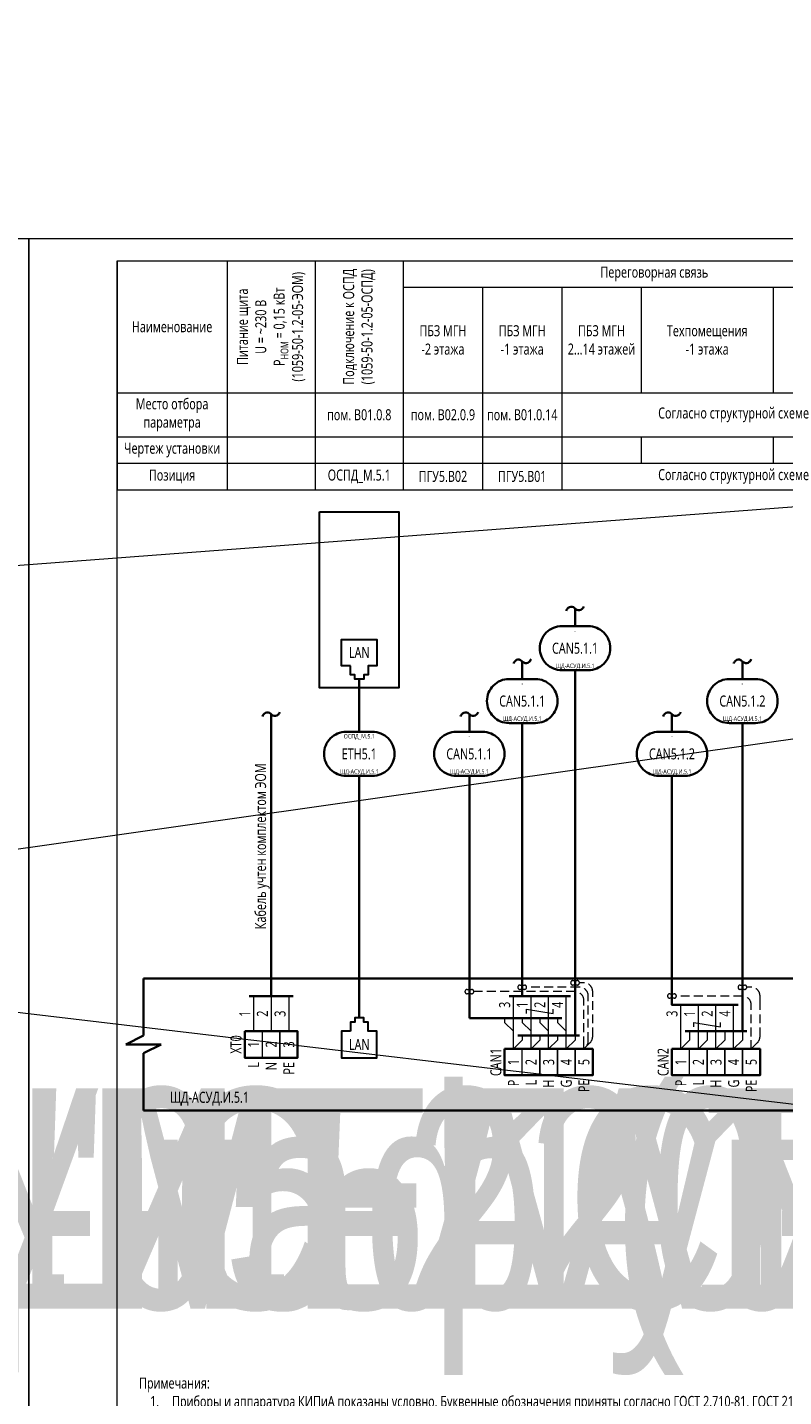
# Model space of a CAD drawing. Header units: millimetres. Extents: x -1173 to 6733, y -4591 to 345.
# Tile 81 of 93: x 2100 to 2271, y 34 to 345. Entities that reach past the tile are written whole.
import ezdxf
from ezdxf.enums import TextEntityAlignment as Align

# ---------------------------------------------------------------- set-up
doc = ezdxf.new("R2018")
doc.units = ezdxf.units.MM
doc.set_wipeout_variables(frame=1)
doc.linetypes.add('JIS_02_2.0', pattern=[3, 2, -1])
doc.layers.get('0').update_dxf_attribs({"lineweight": 15})
for name, color, linetype, lineweight in [('AK_Drawing', 7, 'Continuous', 35), ('AK_Drawing_Thin', 7, 'Continuous', 15), ('AK_Equipment', 7, 'Continuous', 35), ('AK_Multy_Wire', 7, 'Continuous', 35), ('AK_Table', 7, 'Continuous', 35), ('AK_Wire', 7, 'Continuous', 15), ('AK_Wire_Number', 7, 'Continuous', 15)]:
    doc.layers.add(name, color=color, linetype=linetype, lineweight=lineweight)
doc.layers.add('UNPLOTTED', color=2, linetype='Continuous', lineweight=15, plot=False)
doc.styles.get("Standard").update_dxf_attribs({"font": 'arial.ttf'})
doc.styles.add('Trebuchet MS', font='trebuc.ttf', dxfattribs={"width": 0.75})

# ---------------------------------------------------------------- blocks, each defined once
blk = doc.blocks.new('*U8')
at = {"insert": (-100, -12.42), "char_height": 2.5, "width": 200, "attachment_point": 7, "style": 'Trebuchet MS'}
blk.add_mtext('\\pxqj;Примечания:\\P\\pi-2,l3,t3;1.^IПриборы и аппаратура КИПиА показаны условно. Буквенные обозначения приняты согласно ГОСТ 2.710-81, ГОСТ 21.208-2013.\\P2.^IПроектные длины кабелей и труб согласно таблице соединений внешних проводок.\\P3.^IТиповые схемы подключения приведены в конце настоящего документа.\\P4.^IПодключение кабелей вести в соответствии с документацией, прилагаемой комплектно к фактически смонтированному оборудованию.\\P5.^IСхема разработана на основании технико-коммерческого предложения на нетиповые шкафы управления МЕГАТРОН, предоставленной поставщиком оборудования ООО фирма "ВОДОКОМФОРТ", и может не соответствовать конечной поставке.', dxfattribs=at)
blk = doc.blocks.new('*U9')
at = {"layer": 'AK_Drawing', "color": 0, "linetype": 'ByBlock', "lineweight": -2, "transparency": 16777216}
blk.add_blockref('*U8', (2100, 0), dxfattribs=at)
blk = doc.blocks.new('*U1')
at = {"layer": 'UNPLOTTED'}
blk.add_line((0, 90), (-185, 90), dxfattribs=at)
for points in [[(0, 0), (-395, 0), (-395, 287), (0, 287)], [(-185, 55), (0, 55), (0, 0), (-185, 0)]]:
    blk.add_lwpolyline(points, close=True, dxfattribs=at)
blk = doc.blocks.new('*U70')
at = {"style": 'Trebuchet MS', "width": 0.75}
for tag, flags, p in [('NAME', 9, (-1, 0)), ('TYPE', 9, (-1, -3)), ('ASSYCODE', 9, (-1, -6)), ('MFG', 9, (-1, -9)), ('MESUREMENT_UNITS', 9, (-1, -13.44)), ('COUNT', 9, (-1, -16.98)), ('WEIGHT', 9, (-1, -18)), ('SORTING_SECTION', 9, (-1, -22.98)), ('XREF', 1, (-1, -24))]:
    blk.add_attdef(tag, text='', height=2, dxfattribs=dict(at, flags=flags)).set_placement(p, align=Align.RIGHT)
at = {"lineweight": 30, "width": 0.75, "flags": 104}
blk.add_attdef('CATDESC', text='', height=2.5, dxfattribs=at).set_placement((370, -25), align=Align.MIDDLE_RIGHT)
at = {"style": 'Trebuchet MS', "width": 0.75}
blk.add_attdef('TAG1', text='', height=2.5, dxfattribs=at).set_placement((2, -27), align=Align.MIDDLE_LEFT)
at = {"layer": 'UNPLOTTED', "style": 'Trebuchet MS', "width": 0.75, "flags": 8}
for tag, p in [('DESC1', (1, -3)), ('DESC2', (1, -5)), ('DESC3', (1, -7)), ('FAMILY', (1, -13.73)), ('POSITION_N', (1, -15.99)), ('SYSTEM_NAME', (1, -17.99))]:
    blk.add_attdef(tag, p, '', height=1, dxfattribs=at)
blk = doc.blocks.new('*U71')
at = {"lineweight": 30, "width": 0.75, "flags": 104}
blk.add_attdef('CATDESC', text='', height=2.5, dxfattribs=at).set_placement((370, -25), align=Align.MIDDLE_RIGHT)
at = {"style": 'Trebuchet MS', "width": 0.75}
blk.add_attdef('TAG1', text='', height=2.5, dxfattribs=at).set_placement((2, -27), align=Align.MIDDLE_LEFT)
at = {"layer": 'UNPLOTTED', "style": 'Trebuchet MS', "width": 0.75, "flags": 8}
for tag, p in [('DESC1', (1, -3)), ('DESC2', (1, -5)), ('DESC3', (1, -7)), ('FAMILY', (1, -13.73)), ('POSITION_N', (1, -15.99)), ('SYSTEM_NAME', (1, -17.99))]:
    blk.add_attdef(tag, p, '', height=1, dxfattribs=at)
blk = doc.blocks.new('*U72')
for p, q in [((-4, -13), (-4, 0)), ((-4, 0), (0, 0)), ((372, 0), (0, 0)), ((-8, -15), (-4, -13)), ((0, -15), (-8, -15)), ((-4, -17), (0, -15)), ((-4, -30), (-4, -17)), ((-4, -30), (0, -30)), ((0, -30), (372, -30))]:
    blk.add_line(p, q)
at = {"lineweight": 30, "width": 0.75, "flags": 104}
blk.add_attdef('CATDESC', text='', height=2.5, dxfattribs=at).set_placement((370, -25), align=Align.MIDDLE_RIGHT)
at = {"style": 'Trebuchet MS', "width": 0.75}
blk.add_attdef('TAG1', text='', height=2.5, dxfattribs=at).set_placement((2, -27), align=Align.MIDDLE_LEFT)
at = {"layer": 'UNPLOTTED', "style": 'Trebuchet MS', "width": 0.75, "flags": 8}
for tag, p in [('DESC1', (1, -3)), ('DESC2', (1, -5)), ('DESC3', (1, -7)), ('FAMILY', (1, -13.73)), ('POSITION_N', (1, -15.99)), ('SYSTEM_NAME', (1, -17.99))]:
    blk.add_attdef(tag, p, '', height=1, dxfattribs=at)
blk = doc.blocks.new('*U218')
blk.add_wipeout([(0, 0), (0, -6), (12, -6), (12, 0)])
blk.add_lwpolyline([(0, 0), (12, 0), (12, -6), (0, -6)], close=True)
at = {"lineweight": -2}
for points in [[(4, 0), (8, 0), (8, -6), (4, -6)], [(8, 0), (12, 0), (12, -6), (8, -6)]]:
    blk.add_lwpolyline(points, close=True, dxfattribs=at)
at = {"style": 'Trebuchet MS', "width": 0.75, "flags": 12}
for tag, p in [('TERM01', (2, -3)), ('TERM02', (6, -3)), ('TERM03', (10, -3))]:
    blk.add_attdef(tag, text='', height=2.5, rotation=90, dxfattribs=at).set_placement(p, align=Align.MIDDLE_CENTER)
at = {"style": 'Trebuchet MS', "width": 0.75}
blk.add_attdef('TAG1', text='', height=2.5, rotation=90, dxfattribs=at).set_placement((-2, -3), align=Align.MIDDLE_CENTER)
at = {"style": 'Trebuchet MS', "width": 0.75, "flags": 12}
for tag, p in [('NOTE01', (2, -7)), ('NOTE02', (6, -7)), ('NOTE03', (10, -7))]:
    blk.add_attdef(tag, text='', height=2.5, rotation=90, dxfattribs=at).set_placement(p, align=Align.MIDDLE_RIGHT)
blk = doc.blocks.new('*U234')
blk.add_lwpolyline([(-3, 5), (3, 5, -0.414214), (8, 0), (8, 0, -0.414214), (3, -5), (-3, -5, -0.414214), (-8, 0), (-8, 0, -0.414214)], format="xyb", close=True)
at = {"style": 'Trebuchet MS', "width": 0.75}
blk.add_attdef('CA_CIRCUIT_NUMBER', text='', height=2.5, dxfattribs=at).set_placement((0, 0), align=Align.MIDDLE_CENTER)
at = {"lineweight": 30, "width": 0.75, "flags": 1}
blk.add_attdef('CA_CABLE_TYPE', text='', height=2.5, rotation=90, dxfattribs=at).set_placement((0, -28), align=Align.BOTTOM_CENTER)
at = {"style": 'Trebuchet MS', "width": 0.75}
blk.add_attdef('LENGTH', text='', height=2.5, rotation=90, dxfattribs=at).set_placement((2, -27.82), align=Align.MIDDLE_CENTER)
at = {"layer": 'UNPLOTTED', "style": 'Trebuchet MS', "width": 0.75}
for tag, p in [('LOAD_NAME', (0, 4)), ('PANEL_NAME', (0, -4))]:
    blk.add_attdef(tag, text='', height=1, dxfattribs=at).set_placement(p, align=Align.MIDDLE_CENTER)
blk = doc.blocks.new('*T37')
at = {"layer": 'AK_Table', "color": 0, "linetype": 'ByBlock', "lineweight": -2, "transparency": 16777216}
for p, q in [((0, 0), (395, 0)), ((0, 0), (0, -52)), ((25, 0), (25, -52)), ((45, 0), (45, -52)), ((65, 0), (65, -52)), ((179, 0), (179, -52)), ((395, 0), (395, -52)), ((65, -6), (395, -6)), ((83, -6), (83, -52)), ((101, -6), (101, -52)), ((119, -6), (119, -30)), ((149, -6), (149, -30)), ((203, -6), (203, -52)), ((227, -6), (227, -52)), ((251, -6), (251, -52)), ((275, -6), (275, -52)), ((299, -6), (299, -52)), ((323, -6), (323, -52)), ((347, -6), (347, -52)), ((371, -6), (371, -52)), ((0, -30), (395, -30)), ((0, -40), (395, -40)), ((119, -40), (119, -46)), ((149, -40), (149, -46)), ((0, -46), (395, -46)), ((0, -52), (395, -52))]:
    blk.add_line(p, q, dxfattribs=at)
at = {"layer": 'AK_Table', "color": 0, "transparency": 16777216, "char_height": 2.5, "width": 29, "attachment_point": 5, "rotation": 90, "style": 'Trebuchet MS'}
for s, insert in [('Питание щита\\P{\\A1;\\C256;U = ~230\\~В\\PP\\H0.7x;\\S^ НОМ;\\H1.42857x; = 0,15 кВт }({\\C256;1059-50-1.2-05-ЭОМ})', (35, -15)), ('Подключение к\\~ОСПД ({\\C256;1059-50-1.2-05-ОСПД})', (55, -15))]:
    blk.add_mtext(s, dxfattribs=dict(at, insert=insert))
at = {"layer": 'AK_Table', "color": 0, "transparency": 16777216, "char_height": 2.5, "attachment_point": 5, "style": 'Trebuchet MS'}
for s, insert, width in [('Переговорная связь', (122, -3), 113), ('Диспетчеризация и управление оборудованием по RS-485 (Modbus RTU)', (287, -3), 215), ('ПБЗ МГН 2...14 этажей', (110, -18), 17), ('Наименование', (12.5, -15), 24), ('ПБЗ МГН -2\\~этажа', (74, -18), 17), ('ПБЗ МГН -1\\~этажа', (92, -18), 17), ('{\\C256;Техпомещения\\P-1 этажа}', (134, -18), 29), ('{\\C256;Техпомещения\\P-2 этажа}', (164, -18), 29), ('Место отбора параметра', (12.5, -35), 23), ('{\\C256;пом. B01.0.8}', (55, -35), 19), ('{\\C256;пом. B02.0.9}', (74, -35), 17), ('{\\C256;пом. B01.0.14}', (92, -35), 17), ('Согласно структурной схеме', (140, -35), 77), ('Чертеж установки', (12.5, -43), 23), ('Позиция', (12.5, -49), 23), ('ОСПД_М.5.1', (55, -49), 19), ('ПГУ5.B02', (74, -49), 17), ('ПГУ5.B01', (92, -49), 17), ('Согласно структурной схеме', (140, -49), 77)]:
    blk.add_mtext(s, dxfattribs=dict(at, insert=insert, width=width))
blk = doc.blocks.new('*U236')
blk.add_lwpolyline([(-3, 5), (3, 5, -0.414214), (8, 0), (8, 0, -0.414214), (3, -5), (-3, -5, -0.414214), (-8, 0), (-8, 0, -0.414214)], format="xyb", close=True)
at = {"style": 'Trebuchet MS', "width": 0.75}
blk.add_attdef('CA_CIRCUIT_NUMBER', text='', height=2.5, dxfattribs=at).set_placement((0, 0), align=Align.MIDDLE_CENTER)
at = {"lineweight": 30, "width": 0.75, "flags": 1}
blk.add_attdef('CA_CABLE_TYPE', text='', height=2.5, rotation=90, dxfattribs=at).set_placement((0, -25), align=Align.BOTTOM_CENTER)
at = {"style": 'Trebuchet MS', "width": 0.75}
blk.add_attdef('LENGTH', text='', height=2.5, rotation=90, dxfattribs=at).set_placement((2, -24.82), align=Align.MIDDLE_CENTER)
at = {"layer": 'UNPLOTTED', "style": 'Trebuchet MS', "width": 0.75}
for tag, p in [('LOAD_NAME', (0, 4)), ('PANEL_NAME', (0, -4))]:
    blk.add_attdef(tag, text='', height=1, dxfattribs=at).set_placement(p, align=Align.MIDDLE_CENTER)
blk = doc.blocks.new('*U221')
blk.add_wipeout([(0, 0), (0, -6), (20, -6), (20, 0)])
blk.add_lwpolyline([(0, 0), (20, 0), (20, -6), (0, -6)], close=True)
at = {"lineweight": -2}
for points in [[(4, 0), (8, 0), (8, -6), (4, -6)], [(8, 0), (12, 0), (12, -6), (8, -6)], [(12, 0), (16, 0), (16, -6), (12, -6)], [(16, 0), (20, 0), (20, -6), (16, -6)]]:
    blk.add_lwpolyline(points, close=True, dxfattribs=at)
at = {"style": 'Trebuchet MS', "width": 0.75, "flags": 12}
for tag, p in [('TERM01', (2, -3)), ('TERM02', (6, -3)), ('TERM03', (10, -3)), ('TERM04', (14, -3)), ('TERM05', (18, -3))]:
    blk.add_attdef(tag, text='', height=2.5, rotation=90, dxfattribs=at).set_placement(p, align=Align.MIDDLE_CENTER)
at = {"style": 'Trebuchet MS', "width": 0.75}
blk.add_attdef('TAG1', text='', height=2.5, rotation=90, dxfattribs=at).set_placement((-2, -3), align=Align.MIDDLE_CENTER)
at = {"style": 'Trebuchet MS', "width": 0.75, "flags": 12}
for tag, p in [('NOTE01', (2, -7)), ('NOTE02', (6, -7)), ('NOTE03', (10, -7)), ('NOTE04', (14, -7)), ('NOTE05', (18, -7))]:
    blk.add_attdef(tag, text='', height=2.5, rotation=90, dxfattribs=at).set_placement(p, align=Align.MIDDLE_RIGHT)
blk = doc.blocks.new('*U214')
blk.add_lwpolyline([(-3, 5), (3, 5, -0.414214), (8, 0), (8, 0, -0.414214), (3, -5), (-3, -5, -0.414214), (-8, 0), (-8, 0, -0.414214)], format="xyb", close=True)
at = {"style": 'Trebuchet MS', "width": 0.75}
blk.add_attdef('CA_CIRCUIT_NUMBER', text='', height=2.5, dxfattribs=at).set_placement((0, 0), align=Align.MIDDLE_CENTER)
at = {"lineweight": 30, "width": 0.75, "flags": 1}
blk.add_attdef('CA_CABLE_TYPE', text='', height=2.5, rotation=90, dxfattribs=at).set_placement((0, -49), align=Align.BOTTOM_CENTER)
at = {"style": 'Trebuchet MS', "width": 0.75}
blk.add_attdef('LENGTH', text='', height=2.5, rotation=90, dxfattribs=at).set_placement((2, -48.82), align=Align.MIDDLE_CENTER)
at = {"layer": 'UNPLOTTED', "style": 'Trebuchet MS', "width": 0.75}
for tag, p in [('LOAD_NAME', (0, 4)), ('PANEL_NAME', (0, -4))]:
    blk.add_attdef(tag, text='', height=1, dxfattribs=at).set_placement(p, align=Align.MIDDLE_CENTER)
blk = doc.blocks.new('Расчёска CANx2')
at = {"layer": 'AK_Drawing_Thin', "linetype": 'JIS_02_2.0'}
for points in [[(16, 0), (16, 2.83), (16, 10, 0.414214), (14, 12), (-1, 12, -0.414214), (-1.5, 11.5), (-2.5, 11.5, -0.414214), (-3, 12, -0.414214), (-2.5, 12.5), (-1.5, 12.5, -0.414214), (-1, 12)], [(16, 0), (17.41, 1.41, 0.198912), (18, 2.83), (18, 10), (18, 12, 0.414214), (16, 14), (15, 14, -0.414214), (14.5, 13.5), (13.5, 13.5, -0.414214), (13, 14, -0.414214), (13.5, 14.5), (14.5, 14.5, -0.414214), (15, 14)]]:
    blk.add_lwpolyline(points, format="xyb", dxfattribs=at)
at = {"layer": 'AK_Multy_Wire'}
blk.add_line((15, 4), (1, 4), dxfattribs=at)
for points in [[(13, 10), (-2, 10), (-2, 16)], [(14, 16), (14, 4)]]:
    blk.add_lwpolyline(points, dxfattribs=at)
at = {"layer": 'AK_Wire'}
for points in [[(2, 4), (2, 2), (0, 0), (0, 10)], [(6, 4), (6, 2), (4, 0), (4, 10)], [(10, 4), (10, 2), (8, 0), (8, 10)], [(14, 4), (14, 2), (12, 0), (12, 10)], [(3, 5), (3, 6), (9, 5), (9, 6)]]:
    blk.add_lwpolyline(points, dxfattribs=at)
at = {"layer": 'AK_Wire_Number', "style": 'Trebuchet MS', "width": 0.75}
for s, p in [('3', (0, 8)), ('1', (4, 8)), ('2', (8, 8)), ('4', (12, 8))]:
    blk.add_text(s, height=2.5, rotation=90, dxfattribs=at).set_placement(p, align=Align.BOTTOM_CENTER)
blk = doc.blocks.new('*U235')
blk.add_lwpolyline([(-3, 5), (3, 5, -0.414214), (8, 0), (8, 0, -0.414214), (3, -5), (-3, -5, -0.414214), (-8, 0), (-8, 0, -0.414214)], format="xyb", close=True)
at = {"style": 'Trebuchet MS', "width": 0.75}
blk.add_attdef('CA_CIRCUIT_NUMBER', text='', height=2.5, dxfattribs=at).set_placement((0, 0), align=Align.MIDDLE_CENTER)
at = {"lineweight": 30, "width": 0.75, "flags": 1}
blk.add_attdef('CA_CABLE_TYPE', text='', height=2.5, rotation=90, dxfattribs=at).set_placement((0, -25), align=Align.BOTTOM_CENTER)
at = {"style": 'Trebuchet MS', "width": 0.75}
blk.add_attdef('LENGTH', text='', height=2.5, rotation=90, dxfattribs=at).set_placement((2, -24.82), align=Align.MIDDLE_CENTER)
at = {"layer": 'UNPLOTTED', "style": 'Trebuchet MS', "width": 0.75}
for tag, p in [('LOAD_NAME', (0, 4)), ('PANEL_NAME', (0, -4))]:
    blk.add_attdef(tag, text='', height=1, dxfattribs=at).set_placement(p, align=Align.MIDDLE_CENTER)
blk = doc.blocks.new('*U48')
blk.add_lwpolyline([(-3, 5), (3, 5, -0.414214), (8, 0), (8, 0, -0.414214), (3, -5), (-3, -5, -0.414214), (-8, 0), (-8, 0, -0.414214)], format="xyb", close=True)
at = {"style": 'Trebuchet MS', "width": 0.75}
blk.add_attdef('CA_CIRCUIT_NUMBER', text='', height=2.5, dxfattribs=at).set_placement((0, 0), align=Align.MIDDLE_CENTER)
at = {"lineweight": 30, "width": 0.75, "flags": 1}
blk.add_attdef('CA_CABLE_TYPE', text='', height=2.5, rotation=90, dxfattribs=at).set_placement((0, -37), align=Align.BOTTOM_CENTER)
at = {"style": 'Trebuchet MS', "width": 0.75}
blk.add_attdef('LENGTH', text='', height=2.5, rotation=90, dxfattribs=at).set_placement((2, -36.82), align=Align.MIDDLE_CENTER)
at = {"layer": 'UNPLOTTED', "style": 'Trebuchet MS', "width": 0.75}
for tag, p in [('LOAD_NAME', (0, 4)), ('PANEL_NAME', (0, -4))]:
    blk.add_attdef(tag, text='', height=1, dxfattribs=at).set_placement(p, align=Align.MIDDLE_CENTER)
blk = doc.blocks.new('Расчёска CANx3')
at = {"layer": 'AK_Drawing'}
blk.add_lwpolyline([(-10, 7), (-10, 16)], dxfattribs=at)
at = {"layer": 'AK_Drawing_Thin', "linetype": 'JIS_02_2.0'}
for points in [[(16, 0), (16, 0.83), (16, 11, 0.414214), (14, 13), (-9, 13, -0.414214), (-9.5, 12.5), (-10.5, 12.5, -0.414214), (-11, 13, -0.414214), (-10.5, 13.5), (-9.5, 13.5, -0.414214), (-9, 13)], [(16, 0), (16.41, 0.41, 0.198912), (17, 1.83), (17, 11), (17, 12, 0.414214), (15, 14), (3, 14, -0.414214), (2.5, 13.5), (1.5, 13.5, -0.414214), (1, 14, -0.414214), (1.5, 14.5), (2.5, 14.5, -0.414214), (3, 14)], [(16, 0), (17.41, 1.41, 0.198912), (18, 2.83), (18, 13), (18, 13, 0.414214), (16, 15), (15, 15, -0.414214), (14.5, 14.5), (13.5, 14.5, -0.414214), (13, 15, -0.414214), (13.5, 15.5), (14.5, 15.5, -0.414214), (15, 15)]]:
    blk.add_lwpolyline(points, format="xyb", dxfattribs=at)
at = {"layer": 'AK_Multy_Wire'}
for p, q in [((11, 7), (-10, 7)), ((15, 3), (1, 3))]:
    blk.add_line(p, q, dxfattribs=at)
for points in [[(2, 12), (2, 16)], [(14, 16), (14, 3)], [(13, 12), (-1, 12)]]:
    blk.add_lwpolyline(points, dxfattribs=at)
at = {"layer": 'AK_Wire'}
for points in [[(2, 3), (2, 2), (0, 0), (0, 12)], [(6, 3), (6, 2), (4, 0), (4, 12)], [(10, 3), (10, 2), (8, 0), (8, 12)], [(14, 3), (14, 2), (12, 0), (12, 12)], [(-2, 7), (-2, 6), (0, 4)], [(2, 7), (2, 6), (4, 4)], [(3, 8.03), (3, 9.03), (9, 8.03), (9, 9.03)], [(6, 7), (6, 6), (8, 4)], [(10, 7), (10, 6), (12, 4)]]:
    blk.add_lwpolyline(points, dxfattribs=at)
at = {"layer": 'AK_Wire_Number', "style": 'Trebuchet MS', "width": 0.75}
for s, p in [('3', (0, 10)), ('1', (4, 10)), ('2', (8, 10)), ('4', (12, 10))]:
    blk.add_text(s, height=2.5, rotation=90, dxfattribs=at).set_placement(p, align=Align.BOTTOM_CENTER)
blk = doc.blocks.new('*U52')
blk.add_lwpolyline([(-3, 5), (3, 5, -0.414214), (8, 0), (8, 0, -0.414214), (3, -5), (-3, -5, -0.414214), (-8, 0), (-8, 0, -0.414214)], format="xyb", close=True)
at = {"style": 'Trebuchet MS', "width": 0.75}
blk.add_attdef('CA_CIRCUIT_NUMBER', text='', height=2.5, dxfattribs=at).set_placement((0, 0), align=Align.MIDDLE_CENTER)
at = {"lineweight": 30, "width": 0.75, "flags": 1}
blk.add_attdef('CA_CABLE_TYPE', text='', height=2.5, rotation=90, dxfattribs=at).set_placement((0, -37), align=Align.BOTTOM_CENTER)
at = {"style": 'Trebuchet MS', "width": 0.75}
blk.add_attdef('LENGTH', text='', height=2.5, rotation=90, dxfattribs=at).set_placement((2, -36.82), align=Align.MIDDLE_CENTER)
at = {"layer": 'UNPLOTTED', "style": 'Trebuchet MS', "width": 0.75}
for tag, p in [('LOAD_NAME', (0, 4)), ('PANEL_NAME', (0, -4))]:
    blk.add_attdef(tag, text='', height=1, dxfattribs=at).set_placement(p, align=Align.MIDDLE_CENTER)

msp = doc.modelspace()

# ---------------------------------------------------------------- linework, layer by layer
at = {"layer": 'AK_Drawing', "lineweight": 30}
for points in [[(2166, 235), (2184, 235), (2184, 195), (2166, 195)], [(2173, 200), (2171, 200), (2171, 206), (2179, 206), (2179, 200), (2177, 200), (2177, 197.95), (2176, 197.95), (2176, 196.95), (2174, 196.95), (2174, 197.95), (2173, 197.95)], [(2173, 117), (2171, 117), (2171, 111), (2179, 111), (2179, 117), (2177, 117), (2177, 119.05), (2176, 119.05), (2176, 120.05), (2174, 120.05), (2174, 119.05), (2173, 119.05)]]:
    msp.add_lwpolyline(points, close=True, dxfattribs=at)
at = {"layer": 'AK_Multy_Wire'}
msp.add_line((2160, 125), (2150, 125), dxfattribs=at)
for points in [[(2222, 212.5, -0.110619), (2222.45, 213.15, -0.327238), (2223.63, 213.29, -0.067319), (2224, 213, 0.057317), (2224.38, 212.73, 0.329466), (2225.56, 212.87, 0.097474), (2226, 213.5, 3.812519)], [(2210, 200.5, -0.110619), (2210.45, 201.15, -0.327238), (2211.63, 201.29, -0.067319), (2212, 201, 0.057317), (2212.38, 200.73, 0.329466), (2213.56, 200.87, 0.097474), (2214, 201.5, 3.812519)], [(2260, 200.5, -0.110619), (2260.45, 201.15, -0.327238), (2261.63, 201.29, -0.067319), (2262, 201, 0.057317), (2262.38, 200.73, 0.329466), (2263.56, 200.87, 0.097474), (2264, 201.5, 3.812519)], [(2153, 188.5, -0.110619), (2153.45, 189.15, -0.327238), (2154.63, 189.29, -0.067319), (2155, 189, 0.057317), (2155.38, 188.73, 0.329466), (2156.56, 188.87, 0.097474), (2157, 189.5, 3.812519)], [(2198, 188.5, -0.110619), (2198.45, 189.15, -0.327238), (2199.63, 189.29, -0.067319), (2200, 189, 0.057317), (2200.38, 188.73, 0.329466), (2201.56, 188.87, 0.097474), (2202, 189.5, 3.812519)], [(2244, 188.5, -0.110619), (2244.45, 189.15, -0.327238), (2245.63, 189.29, -0.067319), (2246, 189, 0.057317), (2246.38, 188.73, 0.329466), (2247.56, 188.87, 0.097474), (2248, 189.5, 3.812519)]]:
    msp.add_lwpolyline(points, format="xyb", dxfattribs=at)
for points in [[(2224, 209), (2224, 213)], [(2212, 197), (2212, 201)], [(2262, 197), (2262, 201)], [(2175, 197), (2175, 185)], [(2224, 199), (2224, 129)], [(2155, 125), (2155, 189)], [(2200, 185), (2200, 189)], [(2212, 187), (2212, 129)], [(2246, 185), (2246, 189)], [(2262, 187), (2262, 129)], [(2175, 175), (2175, 120.05)], [(2200, 175), (2200, 129)], [(2246, 175), (2246, 129)]]:
    msp.add_lwpolyline(points, dxfattribs=at)
at = {"layer": 'AK_Wire'}
for p, q in [((2151, 125), (2151, 117)), ((2155, 125), (2155, 117)), ((2159, 125), (2159, 117))]:
    msp.add_line(p, q, dxfattribs=at)
at = {"layer": 'UNPLOTTED', "linetype": 'Continuous'}
for points in [[(1680, 0), (2100, 0), (2100, 297), (1680, 297)], [(2100, 0), (2520, 0), (2520, 297), (2100, 297)]]:
    msp.add_lwpolyline(points, close=True, dxfattribs=at)

# ---------------------------------------------------------------- block references
msp.add_blockref('*T37', (2120, 292))
at = {"layer": 'AK_Drawing'}
for name, p in [('Расчёска CANx2', (2248, 113)), ('*U9', (125, 22.42))]:
    msp.add_blockref(name, p, dxfattribs=at)
at = {"layer": 'AK_Equipment'}
ref = msp.add_blockref('*U70', (30, 129), dxfattribs=at)
lines = msp.add_mtext('\\W0.7500;Шкаф управления "МЕГАТРОН" ШАУ-С-220-ЩД-АСУД.И.5.1(1059-50-1.2-05-АСУД.И)-54', dxfattribs={"layer": '0', "insert": (400, 104), "char_height": 50, "attachment_point": 1})
ref.add_attrib('CATDESC', '', (400, 104), dxfattribs={"flags": 104}).embed_mtext(lines)
ref = msp.add_blockref('*U71', (450, 129), dxfattribs=at)
lines = msp.add_mtext('\\W0.7500;Шкаф управления "МЕГАТРОН" ШАУ-С-220-ЩД-АСУД.И.5.1(1059-50-1.2-05-АСУД.И)-54', dxfattribs={"layer": '0', "insert": (820, 104), "char_height": 50, "attachment_point": 1})
ref.add_attrib('CATDESC', '', (820, 104), dxfattribs={"flags": 104}).embed_mtext(lines)
ref = msp.add_blockref('*U72', (870, 129), dxfattribs=at)
lines = msp.add_mtext('\\W0.7500;Шкаф управления "МЕГАТРОН" ШАУ-С-220-ЩД-АСУД.И.5.1(1059-50-1.2-05-АСУД.И)-54', dxfattribs={"layer": '0', "insert": (1240, 104), "char_height": 50, "attachment_point": 1})
ref.add_attrib('CATDESC', '', (1240, 104), dxfattribs={"flags": 104}).embed_mtext(lines)
ref = msp.add_blockref('*U72', (1290, 129), dxfattribs=at)
lines = msp.add_mtext('\\W0.7500;Шкаф управления "МЕГАТРОН" ШАУ-С-220-ЩД-АСУД.И.5.1(1059-50-1.2-05-АСУД.И)-54', dxfattribs={"layer": '0', "insert": (1660, 104), "char_height": 50, "attachment_point": 1})
ref.add_attrib('CATDESC', '', (1660, 104), dxfattribs={"flags": 104}).embed_mtext(lines)
ref = msp.add_blockref('*U72', (1710, 129), dxfattribs=at)
lines = msp.add_mtext('\\W0.7500;Шкаф управления "МЕГАТРОН" ШАУ-С-220-ЩД-АСУД.И.5.1(1059-50-1.2-05-АСУД.И)-54', dxfattribs={"layer": '0', "insert": (2080, 104), "char_height": 50, "attachment_point": 1})
ref.add_attrib('CATDESC', '', (2080, 104), dxfattribs={"flags": 104}).embed_mtext(lines)
ref = msp.add_blockref('*U72', (2130, 129), dxfattribs=at)
ref.add_attrib('TAG1', 'ЩД-АСУД.И.5.1', dxfattribs={"layer": '0', "height": 2.5, "style": 'Trebuchet MS', "width": 0.75}).set_placement((2132, 102), align=Align.MIDDLE_LEFT)
at = {"layer": 'AK_Multy_Wire', "ltscale": 10}
for name, p, values in [('*U214', (2224, 204), {'CA_CIRCUIT_NUMBER': 'CAN5.1.1', 'PANEL_NAME': 'ЩД-АСУД.И.5.1', 'LOAD_NAME': '-'}), ('*U52', (2212, 192), {'CA_CIRCUIT_NUMBER': 'CAN5.1.1', 'PANEL_NAME': 'ЩД-АСУД.И.5.1', 'LOAD_NAME': '-'}), ('*U48', (2262, 192), {'CA_CIRCUIT_NUMBER': 'CAN5.1.2', 'PANEL_NAME': 'ЩД-АСУД.И.5.1', 'LOAD_NAME': '-'}), ('*U234', (2175, 180), {'CA_CIRCUIT_NUMBER': 'ETH5.1', 'PANEL_NAME': 'ЩД-АСУД.И.5.1', 'LOAD_NAME': 'ОСПД_М.5.1'}), ('*U236', (2200, 180), {'CA_CIRCUIT_NUMBER': 'CAN5.1.1', 'PANEL_NAME': 'ЩД-АСУД.И.5.1', 'LOAD_NAME': '-'}), ('*U235', (2246, 180), {'CA_CIRCUIT_NUMBER': 'CAN5.1.2', 'PANEL_NAME': 'ЩД-АСУД.И.5.1', 'LOAD_NAME': '-'})]:
    msp.add_blockref(name, p, dxfattribs=at).add_auto_attribs(values)
at = {"layer": 'UNPLOTTED'}
msp.add_blockref('*U1', (2515, 5), dxfattribs=at)

# ---------------------------------------------------------------- texts
at = {"layer": 'AK_Equipment', "style": 'Trebuchet MS', "width": 0.75}
for p in [(2175, 203.03), (2175, 114)]:
    msp.add_text('LAN', height=2.5, dxfattribs=at).set_placement(p, align=Align.MIDDLE_CENTER)
at = {"layer": 'AK_Multy_Wire', "insert": (2153, 159), "char_height": 2.5, "width": 60, "attachment_point": 5, "rotation": 90, "style": 'Trebuchet MS'}
msp.add_mtext('Кабель учтен комплектом ЭОМ', dxfattribs=at)
at = {"layer": 'AK_Wire_Number', "style": 'Trebuchet MS', "width": 0.75}
for s, p in [('1', (2151, 121)), ('2', (2155, 121)), ('3', (2159, 121))]:
    msp.add_text(s, height=2.5, rotation=90, dxfattribs=at).set_placement(p, align=Align.BOTTOM_CENTER)

# ---------------------------------------------------------------- next in the draw order: block references
at = {"layer": 'AK_Equipment', "lineweight": 15}
ref = msp.add_blockref('*U218', (2149, 117), dxfattribs=at)
ref.add_attrib('TAG1', 'XT0', dxfattribs={"layer": '0', "height": 2.5, "rotation": 90, "style": 'Trebuchet MS', "width": 0.75}).set_placement((2147, 114), align=Align.MIDDLE_CENTER)
ref.add_attrib('TERM01', '1', dxfattribs={"layer": '0', "height": 2.5, "rotation": 90, "style": 'Trebuchet MS', "width": 0.75}).set_placement((2151, 114), align=Align.MIDDLE_CENTER)
ref.add_attrib('TERM02', '2', dxfattribs={"layer": '0', "height": 2.5, "rotation": 90, "style": 'Trebuchet MS', "width": 0.75}).set_placement((2155, 114), align=Align.MIDDLE_CENTER)
ref.add_attrib('TERM03', '3', dxfattribs={"layer": '0', "height": 2.5, "rotation": 90, "style": 'Trebuchet MS', "width": 0.75}).set_placement((2159, 114), align=Align.MIDDLE_CENTER)
ref.add_attrib('NOTE01', 'L', dxfattribs={"layer": '0', "height": 2.5, "rotation": 90, "style": 'Trebuchet MS', "width": 0.75}).set_placement((2151, 110), align=Align.MIDDLE_RIGHT)
ref.add_attrib('NOTE02', 'N', dxfattribs={"layer": '0', "height": 2.5, "rotation": 90, "style": 'Trebuchet MS', "width": 0.75}).set_placement((2155, 110), align=Align.MIDDLE_RIGHT)
ref.add_attrib('NOTE03', 'PE', dxfattribs={"layer": '0', "height": 2.5, "rotation": 90, "style": 'Trebuchet MS', "width": 0.75}).set_placement((2159, 110), align=Align.MIDDLE_RIGHT)
ref = msp.add_blockref('*U221', (2208, 113), dxfattribs=at)
ref.add_attrib('TAG1', 'CAN1', dxfattribs={"layer": '0', "height": 2.5, "rotation": 90, "style": 'Trebuchet MS', "width": 0.75}).set_placement((2206, 110), align=Align.MIDDLE_CENTER)
ref.add_attrib('TERM01', '1', dxfattribs={"layer": '0', "height": 2.5, "rotation": 90, "style": 'Trebuchet MS', "width": 0.75}).set_placement((2210, 110), align=Align.MIDDLE_CENTER)
ref.add_attrib('TERM02', '2', dxfattribs={"layer": '0', "height": 2.5, "rotation": 90, "style": 'Trebuchet MS', "width": 0.75}).set_placement((2214, 110), align=Align.MIDDLE_CENTER)
ref.add_attrib('TERM03', '3', dxfattribs={"layer": '0', "height": 2.5, "rotation": 90, "style": 'Trebuchet MS', "width": 0.75}).set_placement((2218, 110), align=Align.MIDDLE_CENTER)
ref.add_attrib('TERM04', '4', dxfattribs={"layer": '0', "height": 2.5, "rotation": 90, "style": 'Trebuchet MS', "width": 0.75}).set_placement((2222, 110), align=Align.MIDDLE_CENTER)
ref.add_attrib('TERM05', '5', dxfattribs={"layer": '0', "height": 2.5, "rotation": 90, "style": 'Trebuchet MS', "width": 0.75}).set_placement((2226, 110), align=Align.MIDDLE_CENTER)
ref.add_attrib('NOTE01', 'P', dxfattribs={"layer": '0', "height": 2.5, "rotation": 90, "style": 'Trebuchet MS', "width": 0.75}).set_placement((2210, 106), align=Align.MIDDLE_RIGHT)
ref.add_attrib('NOTE02', 'L', dxfattribs={"layer": '0', "height": 2.5, "rotation": 90, "style": 'Trebuchet MS', "width": 0.75}).set_placement((2214, 106), align=Align.MIDDLE_RIGHT)
ref.add_attrib('NOTE03', 'H', dxfattribs={"layer": '0', "height": 2.5, "rotation": 90, "style": 'Trebuchet MS', "width": 0.75}).set_placement((2218, 106), align=Align.MIDDLE_RIGHT)
ref.add_attrib('NOTE04', 'G', dxfattribs={"layer": '0', "height": 2.5, "rotation": 90, "style": 'Trebuchet MS', "width": 0.75}).set_placement((2222, 106), align=Align.MIDDLE_RIGHT)
ref.add_attrib('NOTE05', 'PE', dxfattribs={"layer": '0', "height": 2.5, "rotation": 90, "style": 'Trebuchet MS', "width": 0.75}).set_placement((2226, 106), align=Align.MIDDLE_RIGHT)
ref = msp.add_blockref('*U221', (2246, 113), dxfattribs=at)
ref.add_attrib('TAG1', 'CAN2', dxfattribs={"layer": '0', "height": 2.5, "rotation": 90, "style": 'Trebuchet MS', "width": 0.75}).set_placement((2244, 110), align=Align.MIDDLE_CENTER)
ref.add_attrib('TERM01', '1', dxfattribs={"layer": '0', "height": 2.5, "rotation": 90, "style": 'Trebuchet MS', "width": 0.75}).set_placement((2248, 110), align=Align.MIDDLE_CENTER)
ref.add_attrib('TERM02', '2', dxfattribs={"layer": '0', "height": 2.5, "rotation": 90, "style": 'Trebuchet MS', "width": 0.75}).set_placement((2252, 110), align=Align.MIDDLE_CENTER)
ref.add_attrib('TERM03', '3', dxfattribs={"layer": '0', "height": 2.5, "rotation": 90, "style": 'Trebuchet MS', "width": 0.75}).set_placement((2256, 110), align=Align.MIDDLE_CENTER)
ref.add_attrib('TERM04', '4', dxfattribs={"layer": '0', "height": 2.5, "rotation": 90, "style": 'Trebuchet MS', "width": 0.75}).set_placement((2260, 110), align=Align.MIDDLE_CENTER)
ref.add_attrib('TERM05', '5', dxfattribs={"layer": '0', "height": 2.5, "rotation": 90, "style": 'Trebuchet MS', "width": 0.75}).set_placement((2264, 110), align=Align.MIDDLE_CENTER)
ref.add_attrib('NOTE01', 'P', dxfattribs={"layer": '0', "height": 2.5, "rotation": 90, "style": 'Trebuchet MS', "width": 0.75}).set_placement((2248, 106), align=Align.MIDDLE_RIGHT)
ref.add_attrib('NOTE02', 'L', dxfattribs={"layer": '0', "height": 2.5, "rotation": 90, "style": 'Trebuchet MS', "width": 0.75}).set_placement((2252, 106), align=Align.MIDDLE_RIGHT)
ref.add_attrib('NOTE03', 'H', dxfattribs={"layer": '0', "height": 2.5, "rotation": 90, "style": 'Trebuchet MS', "width": 0.75}).set_placement((2256, 106), align=Align.MIDDLE_RIGHT)
ref.add_attrib('NOTE04', 'G', dxfattribs={"layer": '0', "height": 2.5, "rotation": 90, "style": 'Trebuchet MS', "width": 0.75}).set_placement((2260, 106), align=Align.MIDDLE_RIGHT)
ref.add_attrib('NOTE05', 'PE', dxfattribs={"layer": '0', "height": 2.5, "rotation": 90, "style": 'Trebuchet MS', "width": 0.75}).set_placement((2264, 106), align=Align.MIDDLE_RIGHT)

# ---------------------------------------------------------------- next in the draw order: linework, layer by layer
at = {"color": 3}
msp.add_lwpolyline([(-287, 43), (3067, 296), (-53, -147), (927, -147), (-44, -438), (1094, -438), (210, -600), (210, 345), (3172, -6)], dxfattribs=at)

# ---------------------------------------------------------------- next in the draw order: block references
at = {"layer": 'AK_Drawing'}
msp.add_blockref('Расчёска CANx3', (2210, 113), dxfattribs=at)

doc.saveas('drawing.dxf')
